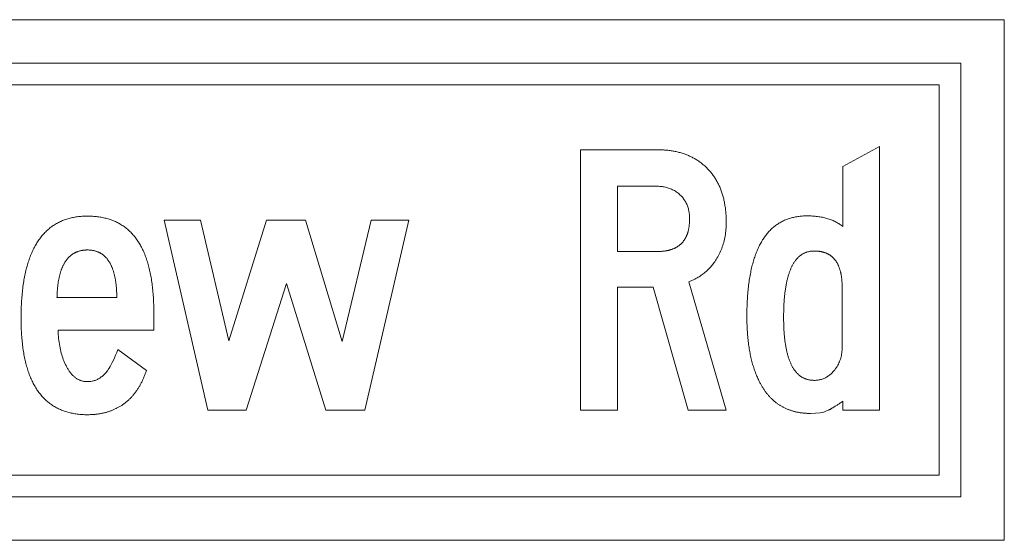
# Model space of a CAD drawing. Header units: feet. Extents: x 2244505 to 2247509, y 596053 to 600122.
# Tile 13 of 16: x 2247061 to 2247095, y 599942 to 599960. Entities that reach past the tile are written whole.
import ezdxf

# ---------------------------------------------------------------- set-up
doc = ezdxf.new("R2010")
doc.units = ezdxf.units.FT
doc.header["$MEASUREMENT"] = 0
doc.layers.add('SN_P_Signs', color=120, linetype='Continuous')

msp = doc.modelspace()

# ---------------------------------------------------------------- linework, layer by layer
at = {"layer": 'SN_P_Signs', "lineweight": 13}
for p, q in [((2247095.01, 599960.447, 1), (2247016.26, 599960.447, 1)), ((2247017.76, 599960.447, 1), (2247093.51, 599960.447, 1)), ((2247017.76, 599960.447, 1), (2247093.51, 599960.447, 1)), ((2247093.51, 599960.447, 1), (2247095.01, 599960.447, 1)), ((2247093.51, 599960.447, 1), (2247095.01, 599960.447, 1)), ((2247095.01, 599942.447, 1), (2247095.01, 599960.447, 1)), ((2247095.01, 599960.447, 1), (2247095.01, 599958.947, 1)), ((2247095.01, 599960.447, 1), (2247095.01, 599958.947, 1)), ((2247093.51, 599958.947, 1), (2247017.76, 599958.947, 1)), ((2247093.51, 599958.947, 1), (2247017.76, 599958.947, 1)), ((2247018.51, 599958.947, 1), (2247092.76, 599958.947, 1)), ((2247092.76, 599958.947, 1), (2247093.51, 599958.947, 1)), ((2247093.51, 599943.947, 1), (2247093.51, 599958.947, 1)), ((2247093.51, 599958.947, 1), (2247093.51, 599958.197, 1)), ((2247093.51, 599943.947, 1), (2247093.51, 599958.947, 1)), ((2247095.01, 599958.947, 1), (2247095.01, 599943.947, 1)), ((2247095.01, 599958.947, 1), (2247095.01, 599943.947, 1)), ((2247092.76, 599958.197, 1), (2247018.51, 599958.197, 1)), ((2247092.76, 599944.697, 1), (2247092.76, 599958.197, 1)), ((2247093.51, 599958.197, 1), (2247093.51, 599944.697, 1)), ((2247018.51, 599944.697, 1), (2247092.76, 599944.697, 1)), ((2247093.51, 599944.697, 1), (2247093.51, 599943.947, 1)), ((2247017.76, 599943.947, 1), (2247093.51, 599943.947, 1)), ((2247017.76, 599943.947, 1), (2247093.51, 599943.947, 1)), ((2247092.76, 599943.947, 1), (2247018.51, 599943.947, 1)), ((2247093.51, 599943.947, 1), (2247092.76, 599943.947, 1)), ((2247095.01, 599943.947, 1), (2247095.01, 599942.447, 1)), ((2247095.01, 599943.947, 1), (2247095.01, 599942.447, 1)), ((2247016.26, 599942.447, 1), (2247095.01, 599942.447, 1)), ((2247093.51, 599942.447, 1), (2247017.76, 599942.447, 1)), ((2247093.51, 599942.447, 1), (2247017.76, 599942.447, 1)), ((2247095.01, 599942.447, 1), (2247093.51, 599942.447, 1)), ((2247095.01, 599942.447, 1), (2247093.51, 599942.447, 1))]:
    msp.add_line(p, q, dxfattribs=at)
for points in [[(2247090.699, 599946.951), (2247089.43, 599946.951), (2247089.43, 599947.257), (2247089.402, 599947.238), (2247089.375, 599947.22), (2247089.349, 599947.202), (2247089.323, 599947.185), (2247089.299, 599947.169), (2247089.275, 599947.153), (2247089.252, 599947.138), (2247089.229, 599947.123), (2247089.207, 599947.109), (2247089.186, 599947.096), (2247089.166, 599947.083), (2247089.147, 599947.071), (2247089.128, 599947.059), (2247089.11, 599947.048), (2247089.093, 599947.037), (2247089.077, 599947.028), (2247089.061, 599947.018), (2247089.046, 599947.01), (2247089.032, 599947.002), (2247089.019, 599946.994), (2247089.006, 599946.987), (2247088.994, 599946.981), (2247088.983, 599946.975), (2247088.973, 599946.97), (2247088.963, 599946.966), (2247088.954, 599946.962), (2247088.946, 599946.959), (2247088.939, 599946.956), (2247088.932, 599946.954), (2247088.926, 599946.952), (2247088.921, 599946.951), (2247088.917, 599946.951), (2247088.856, 599946.918), (2247088.79, 599946.891), (2247088.719, 599946.871), (2247088.642, 599946.857), (2247088.479, 599946.84), (2247088.305, 599946.834), (2247088.277, 599946.834), (2247088.249, 599946.835), (2247088.222, 599946.835), (2247088.194, 599946.836), (2247088.167, 599946.838), (2247088.14, 599946.839), (2247088.113, 599946.841), (2247088.086, 599946.843), (2247088.06, 599946.846), (2247088.033, 599946.849), (2247088.007, 599946.852), (2247087.981, 599946.855), (2247087.956, 599946.859), (2247087.93, 599946.863), (2247087.904, 599946.867), (2247087.879, 599946.872), (2247087.854, 599946.876), (2247087.829, 599946.882), (2247087.804, 599946.887), (2247087.78, 599946.893), (2247087.755, 599946.899), (2247087.731, 599946.905), (2247087.707, 599946.912), (2247087.683, 599946.918), (2247087.66, 599946.926), (2247087.636, 599946.933), (2247087.613, 599946.941), (2247087.589, 599946.949), (2247087.566, 599946.957), (2247087.544, 599946.966), (2247087.521, 599946.975), (2247087.499, 599946.984), (2247087.476, 599946.994), (2247087.454, 599947.003), (2247087.432, 599947.013), (2247087.411, 599947.024), (2247087.389, 599947.035), (2247087.368, 599947.046), (2247087.346, 599947.057), (2247087.325, 599947.068), (2247087.304, 599947.08), (2247087.284, 599947.092), (2247087.263, 599947.105), (2247087.243, 599947.118), (2247087.223, 599947.131), (2247087.203, 599947.144), (2247087.183, 599947.158), (2247087.163, 599947.171), (2247087.144, 599947.186), (2247087.125, 599947.2), (2247087.105, 599947.215), (2247087.087, 599947.23), (2247087.068, 599947.245), (2247087.049, 599947.261), (2247087.031, 599947.277), (2247087.013, 599947.293), (2247086.995, 599947.31), (2247086.977, 599947.327), (2247086.959, 599947.344), (2247086.941, 599947.361), (2247086.924, 599947.379), (2247086.907, 599947.397), (2247086.89, 599947.415), (2247086.873, 599947.434), (2247086.857, 599947.453), (2247086.84, 599947.472), (2247086.824, 599947.491), (2247086.808, 599947.511), (2247086.792, 599947.531), (2247086.776, 599947.551), (2247086.761, 599947.572), (2247086.745, 599947.593), (2247086.73, 599947.614), (2247086.715, 599947.636), (2247086.7, 599947.658), (2247086.685, 599947.68), (2247086.671, 599947.702), (2247086.656, 599947.725), (2247086.642, 599947.748), (2247086.628, 599947.771), (2247086.615, 599947.795), (2247086.601, 599947.819), (2247086.587, 599947.843), (2247086.574, 599947.867), (2247086.561, 599947.892), (2247086.548, 599947.917), (2247086.535, 599947.942), (2247086.523, 599947.968), (2247086.505, 599948.005), (2247086.487, 599948.043), (2247086.47, 599948.082), (2247086.453, 599948.121), (2247086.436, 599948.161), (2247086.42, 599948.201), (2247086.404, 599948.241), (2247086.389, 599948.283), (2247086.374, 599948.325), (2247086.359, 599948.367), (2247086.345, 599948.41), (2247086.332, 599948.453), (2247086.318, 599948.497), (2247086.305, 599948.542), (2247086.293, 599948.587), (2247086.281, 599948.632), (2247086.269, 599948.678), (2247086.258, 599948.725), (2247086.247, 599948.772), (2247086.237, 599948.82), (2247086.227, 599948.868), (2247086.217, 599948.917), (2247086.208, 599948.967), (2247086.199, 599949.017), (2247086.191, 599949.067), (2247086.183, 599949.118), (2247086.175, 599949.17), (2247086.168, 599949.222), (2247086.161, 599949.274), (2247086.155, 599949.328), (2247086.149, 599949.381), (2247086.143, 599949.436), (2247086.138, 599949.49), (2247086.134, 599949.546), (2247086.129, 599949.602), (2247086.125, 599949.658), (2247086.122, 599949.715), (2247086.119, 599949.773), (2247086.116, 599949.831), (2247086.114, 599949.889), (2247086.112, 599949.948), (2247086.111, 599950.008), (2247086.11, 599950.068), (2247086.109, 599950.129), (2247086.109, 599950.19), (2247086.109, 599950.259), (2247086.11, 599950.328), (2247086.111, 599950.396), (2247086.112, 599950.463), (2247086.114, 599950.529), (2247086.116, 599950.595), (2247086.119, 599950.66), (2247086.122, 599950.724), (2247086.126, 599950.787), (2247086.13, 599950.85), (2247086.134, 599950.912), (2247086.139, 599950.974), (2247086.144, 599951.035), (2247086.15, 599951.095), (2247086.156, 599951.154), (2247086.162, 599951.213), (2247086.169, 599951.271), (2247086.176, 599951.328), (2247086.184, 599951.385), (2247086.192, 599951.441), (2247086.201, 599951.496), (2247086.209, 599951.55), (2247086.219, 599951.604), (2247086.229, 599951.657), (2247086.239, 599951.71), (2247086.249, 599951.762), (2247086.26, 599951.813), (2247086.272, 599951.863), (2247086.284, 599951.913), (2247086.296, 599951.962), (2247086.309, 599952.01), (2247086.322, 599952.058), (2247086.335, 599952.104), (2247086.349, 599952.151), (2247086.364, 599952.196), (2247086.378, 599952.241), (2247086.393, 599952.285), (2247086.409, 599952.328), (2247086.425, 599952.371), (2247086.442, 599952.413), (2247086.458, 599952.454), (2247086.476, 599952.495), (2247086.493, 599952.535), (2247086.511, 599952.574), (2247086.53, 599952.613), (2247086.549, 599952.651), (2247086.568, 599952.688), (2247086.588, 599952.724), (2247086.608, 599952.76), (2247086.629, 599952.795), (2247086.65, 599952.83), (2247086.671, 599952.863), (2247086.693, 599952.896), (2247086.715, 599952.929), (2247086.738, 599952.96), (2247086.761, 599952.991), (2247086.784, 599953.021), (2247086.808, 599953.051), (2247086.833, 599953.08), (2247086.857, 599953.108), (2247086.882, 599953.135), (2247086.908, 599953.162), (2247086.934, 599953.188), (2247086.96, 599953.213), (2247086.987, 599953.238), (2247087.014, 599953.262), (2247087.042, 599953.285), (2247087.07, 599953.308), (2247087.099, 599953.33), (2247087.128, 599953.351), (2247087.157, 599953.371), (2247087.187, 599953.391), (2247087.217, 599953.41), (2247087.247, 599953.429), (2247087.278, 599953.446), (2247087.31, 599953.463), (2247087.342, 599953.48), (2247087.374, 599953.495), (2247087.406, 599953.51), (2247087.439, 599953.525), (2247087.473, 599953.538), (2247087.507, 599953.551), (2247087.541, 599953.563), (2247087.576, 599953.575), (2247087.611, 599953.585), (2247087.646, 599953.595), (2247087.682, 599953.605), (2247087.719, 599953.613), (2247087.756, 599953.621), (2247087.793, 599953.629), (2247087.83, 599953.635), (2247087.869, 599953.641), (2247087.907, 599953.646), (2247087.946, 599953.651), (2247087.985, 599953.655), (2247088.025, 599953.658), (2247088.065, 599953.66), (2247088.106, 599953.662), (2247088.146, 599953.663), (2247088.188, 599953.663), (2247088.236, 599953.663), (2247088.283, 599953.662), (2247088.329, 599953.66), (2247088.375, 599953.658), (2247088.42, 599953.655), (2247088.465, 599953.651), (2247088.508, 599953.647), (2247088.552, 599953.642), (2247088.594, 599953.636), (2247088.636, 599953.63), (2247088.678, 599953.622), (2247088.719, 599953.615), (2247088.759, 599953.606), (2247088.798, 599953.597), (2247088.837, 599953.587), (2247088.875, 599953.577), (2247088.913, 599953.566), (2247088.95, 599953.554), (2247088.986, 599953.541), (2247089.022, 599953.528), (2247089.057, 599953.514), (2247089.092, 599953.5), (2247089.126, 599953.484), (2247089.159, 599953.468), (2247089.192, 599953.452), (2247089.224, 599953.434), (2247089.255, 599953.417), (2247089.286, 599953.398), (2247089.316, 599953.379), (2247089.345, 599953.359), (2247089.374, 599953.338), (2247089.402, 599953.317), (2247089.43, 599953.295), (2247089.43, 599955.373), (2247090.699, 599956.066), (2247090.699, 599946.951)], [(2247081.633, 599946.951), (2247080.355, 599946.951), (2247080.355, 599955.949), (2247083.028, 599955.949), (2247083.068, 599955.949), (2247083.108, 599955.948), (2247083.147, 599955.947), (2247083.186, 599955.945), (2247083.225, 599955.943), (2247083.263, 599955.941), (2247083.302, 599955.938), (2247083.339, 599955.935), (2247083.377, 599955.931), (2247083.414, 599955.927), (2247083.451, 599955.922), (2247083.488, 599955.917), (2247083.524, 599955.911), (2247083.56, 599955.905), (2247083.596, 599955.899), (2247083.631, 599955.892), (2247083.666, 599955.884), (2247083.701, 599955.876), (2247083.735, 599955.868), (2247083.769, 599955.859), (2247083.803, 599955.85), (2247083.837, 599955.841), (2247083.87, 599955.831), (2247083.903, 599955.82), (2247083.935, 599955.809), (2247083.968, 599955.798), (2247084, 599955.786), (2247084.031, 599955.773), (2247084.063, 599955.761), (2247084.094, 599955.748), (2247084.124, 599955.734), (2247084.155, 599955.72), (2247084.185, 599955.705), (2247084.215, 599955.69), (2247084.244, 599955.675), (2247084.273, 599955.659), (2247084.302, 599955.643), (2247084.331, 599955.626), (2247084.359, 599955.609), (2247084.387, 599955.591), (2247084.415, 599955.573), (2247084.442, 599955.554), (2247084.469, 599955.535), (2247084.496, 599955.516), (2247084.522, 599955.496), (2247084.548, 599955.475), (2247084.574, 599955.455), (2247084.599, 599955.433), (2247084.625, 599955.412), (2247084.649, 599955.389), (2247084.674, 599955.367), (2247084.698, 599955.344), (2247084.722, 599955.32), (2247084.746, 599955.296), (2247084.769, 599955.272), (2247084.792, 599955.247), (2247084.815, 599955.222), (2247084.837, 599955.196), (2247084.859, 599955.17), (2247084.881, 599955.143), (2247084.902, 599955.116), (2247084.923, 599955.089), (2247084.943, 599955.061), (2247084.963, 599955.033), (2247084.983, 599955.005), (2247085.001, 599954.976), (2247085.02, 599954.947), (2247085.038, 599954.917), (2247085.056, 599954.887), (2247085.073, 599954.857), (2247085.09, 599954.826), (2247085.106, 599954.795), (2247085.122, 599954.764), (2247085.137, 599954.732), (2247085.152, 599954.7), (2247085.167, 599954.667), (2247085.181, 599954.634), (2247085.194, 599954.601), (2247085.207, 599954.567), (2247085.22, 599954.533), (2247085.232, 599954.499), (2247085.244, 599954.464), (2247085.255, 599954.429), (2247085.266, 599954.394), (2247085.277, 599954.358), (2247085.287, 599954.321), (2247085.297, 599954.285), (2247085.306, 599954.248), (2247085.314, 599954.21), (2247085.323, 599954.173), (2247085.33, 599954.135), (2247085.338, 599954.096), (2247085.345, 599954.057), (2247085.351, 599954.018), (2247085.357, 599953.978), (2247085.363, 599953.938), (2247085.368, 599953.898), (2247085.373, 599953.857), (2247085.377, 599953.816), (2247085.381, 599953.775), (2247085.384, 599953.733), (2247085.387, 599953.691), (2247085.389, 599953.648), (2247085.391, 599953.605), (2247085.393, 599953.562), (2247085.394, 599953.518), (2247085.395, 599953.474), (2247085.395, 599953.43), (2247085.394, 599953.37), (2247085.392, 599953.31), (2247085.389, 599953.251), (2247085.385, 599953.193), (2247085.38, 599953.136), (2247085.373, 599953.078), (2247085.365, 599953.022), (2247085.356, 599952.966), (2247085.345, 599952.911), (2247085.334, 599952.856), (2247085.321, 599952.802), (2247085.307, 599952.748), (2247085.291, 599952.695), (2247085.275, 599952.643), (2247085.257, 599952.591), (2247085.238, 599952.54), (2247085.218, 599952.489), (2247085.196, 599952.439), (2247085.174, 599952.389), (2247085.15, 599952.34), (2247085.125, 599952.292), (2247085.098, 599952.244), (2247085.071, 599952.197), (2247085.046, 599952.157), (2247085.021, 599952.118), (2247084.995, 599952.08), (2247084.969, 599952.042), (2247084.942, 599952.006), (2247084.914, 599951.97), (2247084.886, 599951.935), (2247084.857, 599951.902), (2247084.827, 599951.868), (2247084.797, 599951.836), (2247084.766, 599951.805), (2247084.734, 599951.774), (2247084.702, 599951.745), (2247084.669, 599951.716), (2247084.636, 599951.688), (2247084.601, 599951.661), (2247084.567, 599951.635), (2247084.531, 599951.609), (2247084.495, 599951.585), (2247084.458, 599951.561), (2247084.421, 599951.539), (2247084.383, 599951.517), (2247084.344, 599951.495), (2247084.305, 599951.475), (2247084.265, 599951.456), (2247084.224, 599951.437), (2247084.183, 599951.42), (2247084.141, 599951.403), (2247084.099, 599951.387), (2247085.395, 599946.951), (2247084.072, 599946.951), (2247082.866, 599951.198), (2247081.633, 599951.198), (2247081.633, 599946.951)], [(2247081.633, 599954.689), (2247081.633, 599952.431), (2247083.01, 599952.431), (2247083.032, 599952.431), (2247083.054, 599952.431), (2247083.076, 599952.432), (2247083.097, 599952.433), (2247083.119, 599952.434), (2247083.14, 599952.435), (2247083.161, 599952.436), (2247083.181, 599952.438), (2247083.202, 599952.44), (2247083.222, 599952.442), (2247083.242, 599952.444), (2247083.262, 599952.447), (2247083.281, 599952.45), (2247083.3, 599952.453), (2247083.32, 599952.456), (2247083.338, 599952.46), (2247083.357, 599952.463), (2247083.375, 599952.467), (2247083.394, 599952.471), (2247083.412, 599952.476), (2247083.429, 599952.48), (2247083.447, 599952.485), (2247083.464, 599952.49), (2247083.481, 599952.496), (2247083.498, 599952.501), (2247083.515, 599952.507), (2247083.531, 599952.513), (2247083.547, 599952.519), (2247083.563, 599952.525), (2247083.579, 599952.532), (2247083.595, 599952.539), (2247083.61, 599952.546), (2247083.625, 599952.553), (2247083.64, 599952.561), (2247083.654, 599952.569), (2247083.669, 599952.577), (2247083.683, 599952.585), (2247083.697, 599952.593), (2247083.711, 599952.602), (2247083.724, 599952.611), (2247083.737, 599952.62), (2247083.75, 599952.629), (2247083.763, 599952.639), (2247083.776, 599952.649), (2247083.788, 599952.659), (2247083.8, 599952.669), (2247083.812, 599952.679), (2247083.824, 599952.69), (2247083.836, 599952.701), (2247083.847, 599952.712), (2247083.858, 599952.723), (2247083.869, 599952.735), (2247083.879, 599952.747), (2247083.89, 599952.759), (2247083.9, 599952.771), (2247083.91, 599952.783), (2247083.92, 599952.796), (2247083.929, 599952.809), (2247083.938, 599952.822), (2247083.947, 599952.836), (2247083.956, 599952.849), (2247083.965, 599952.863), (2247083.973, 599952.877), (2247083.981, 599952.891), (2247083.989, 599952.906), (2247083.997, 599952.921), (2247084.004, 599952.936), (2247084.012, 599952.951), (2247084.019, 599952.966), (2247084.025, 599952.982), (2247084.032, 599952.998), (2247084.038, 599953.014), (2247084.045, 599953.03), (2247084.05, 599953.047), (2247084.056, 599953.063), (2247084.062, 599953.08), (2247084.067, 599953.098), (2247084.072, 599953.115), (2247084.077, 599953.133), (2247084.081, 599953.151), (2247084.086, 599953.169), (2247084.09, 599953.187), (2247084.094, 599953.206), (2247084.097, 599953.224), (2247084.101, 599953.243), (2247084.104, 599953.263), (2247084.107, 599953.282), (2247084.11, 599953.302), (2247084.112, 599953.322), (2247084.115, 599953.342), (2247084.117, 599953.362), (2247084.119, 599953.383), (2247084.12, 599953.404), (2247084.122, 599953.425), (2247084.123, 599953.446), (2247084.124, 599953.467), (2247084.125, 599953.489), (2247084.125, 599953.511), (2247084.126, 599953.533), (2247084.126, 599953.555), (2247084.125, 599953.597), (2247084.124, 599953.638), (2247084.121, 599953.678), (2247084.118, 599953.717), (2247084.113, 599953.756), (2247084.107, 599953.794), (2247084.101, 599953.831), (2247084.093, 599953.867), (2247084.084, 599953.903), (2247084.075, 599953.938), (2247084.064, 599953.973), (2247084.052, 599954.007), (2247084.039, 599954.04), (2247084.026, 599954.072), (2247084.011, 599954.104), (2247083.995, 599954.135), (2247083.978, 599954.165), (2247083.96, 599954.195), (2247083.941, 599954.224), (2247083.921, 599954.252), (2247083.9, 599954.28), (2247083.878, 599954.307), (2247083.855, 599954.333), (2247083.831, 599954.359), (2247083.806, 599954.383), (2247083.779, 599954.408), (2247083.752, 599954.432), (2247083.723, 599954.455), (2247083.694, 599954.477), (2247083.664, 599954.498), (2247083.634, 599954.517), (2247083.603, 599954.536), (2247083.571, 599954.553), (2247083.538, 599954.57), (2247083.505, 599954.585), (2247083.471, 599954.599), (2247083.436, 599954.613), (2247083.401, 599954.625), (2247083.365, 599954.636), (2247083.328, 599954.646), (2247083.29, 599954.655), (2247083.252, 599954.663), (2247083.213, 599954.67), (2247083.174, 599954.676), (2247083.133, 599954.681), (2247083.092, 599954.684), (2247083.05, 599954.687), (2247083.008, 599954.689), (2247082.965, 599954.689), (2247081.633, 599954.689)], [(2247065.598, 599949.713), (2247062.286, 599949.713), (2247062.289, 599949.64), (2247062.294, 599949.568), (2247062.3, 599949.497), (2247062.306, 599949.428), (2247062.314, 599949.36), (2247062.323, 599949.294), (2247062.333, 599949.228), (2247062.344, 599949.164), (2247062.356, 599949.102), (2247062.369, 599949.04), (2247062.383, 599948.98), (2247062.398, 599948.922), (2247062.414, 599948.864), (2247062.431, 599948.808), (2247062.45, 599948.754), (2247062.469, 599948.7), (2247062.489, 599948.648), (2247062.511, 599948.598), (2247062.523, 599948.569), (2247062.536, 599948.541), (2247062.549, 599948.514), (2247062.563, 599948.487), (2247062.576, 599948.461), (2247062.59, 599948.435), (2247062.604, 599948.41), (2247062.618, 599948.386), (2247062.632, 599948.363), (2247062.646, 599948.34), (2247062.661, 599948.317), (2247062.676, 599948.296), (2247062.691, 599948.275), (2247062.706, 599948.254), (2247062.722, 599948.234), (2247062.737, 599948.215), (2247062.753, 599948.196), (2247062.769, 599948.179), (2247062.786, 599948.161), (2247062.802, 599948.145), (2247062.819, 599948.129), (2247062.836, 599948.113), (2247062.853, 599948.098), (2247062.87, 599948.084), (2247062.888, 599948.071), (2247062.905, 599948.058), (2247062.923, 599948.045), (2247062.942, 599948.034), (2247062.96, 599948.023), (2247062.978, 599948.012), (2247062.997, 599948.003), (2247063.016, 599947.994), (2247063.035, 599947.985), (2247063.055, 599947.977), (2247063.074, 599947.97), (2247063.094, 599947.963), (2247063.114, 599947.957), (2247063.134, 599947.952), (2247063.154, 599947.947), (2247063.175, 599947.943), (2247063.196, 599947.94), (2247063.217, 599947.937), (2247063.238, 599947.935), (2247063.259, 599947.933), (2247063.281, 599947.932), (2247063.303, 599947.932), (2247063.334, 599947.932), (2247063.364, 599947.934), (2247063.395, 599947.937), (2247063.425, 599947.941), (2247063.454, 599947.946), (2247063.484, 599947.952), (2247063.512, 599947.959), (2247063.541, 599947.968), (2247063.569, 599947.977), (2247063.597, 599947.988), (2247063.625, 599947.999), (2247063.652, 599948.012), (2247063.679, 599948.026), (2247063.705, 599948.041), (2247063.731, 599948.058), (2247063.757, 599948.075), (2247063.782, 599948.093), (2247063.808, 599948.113), (2247063.832, 599948.134), (2247063.857, 599948.155), (2247063.881, 599948.178), (2247063.904, 599948.202), (2247063.928, 599948.228), (2247063.951, 599948.254), (2247063.974, 599948.281), (2247063.996, 599948.31), (2247064.026, 599948.353), (2247064.057, 599948.403), (2247064.09, 599948.459), (2247064.125, 599948.523), (2247064.162, 599948.593), (2247064.2, 599948.67), (2247064.239, 599948.754), (2247064.277, 599948.845), (2247064.316, 599948.943), (2247064.356, 599949.048), (2247065.346, 599948.319), (2247065.335, 599948.288), (2247065.324, 599948.258), (2247065.313, 599948.228), (2247065.302, 599948.199), (2247065.291, 599948.17), (2247065.279, 599948.141), (2247065.268, 599948.112), (2247065.256, 599948.084), (2247065.244, 599948.056), (2247065.231, 599948.028), (2247065.219, 599948.001), (2247065.206, 599947.974), (2247065.193, 599947.947), (2247065.18, 599947.92), (2247065.167, 599947.894), (2247065.153, 599947.868), (2247065.139, 599947.843), (2247065.125, 599947.818), (2247065.111, 599947.793), (2247065.097, 599947.768), (2247065.082, 599947.744), (2247065.068, 599947.72), (2247065.053, 599947.696), (2247065.038, 599947.673), (2247065.022, 599947.65), (2247065.007, 599947.627), (2247064.991, 599947.604), (2247064.975, 599947.582), (2247064.959, 599947.56), (2247064.943, 599947.539), (2247064.926, 599947.517), (2247064.909, 599947.496), (2247064.892, 599947.476), (2247064.875, 599947.455), (2247064.858, 599947.435), (2247064.84, 599947.416), (2247064.823, 599947.396), (2247064.805, 599947.377), (2247064.787, 599947.358), (2247064.768, 599947.34), (2247064.75, 599947.322), (2247064.731, 599947.304), (2247064.712, 599947.286), (2247064.693, 599947.269), (2247064.674, 599947.252), (2247064.654, 599947.235), (2247064.634, 599947.219), (2247064.614, 599947.203), (2247064.594, 599947.187), (2247064.574, 599947.172), (2247064.553, 599947.156), (2247064.533, 599947.142), (2247064.512, 599947.127), (2247064.491, 599947.113), (2247064.469, 599947.099), (2247064.448, 599947.085), (2247064.426, 599947.072), (2247064.404, 599947.059), (2247064.382, 599947.046), (2247064.36, 599947.034), (2247064.337, 599947.022), (2247064.314, 599947.01), (2247064.292, 599946.999), (2247064.268, 599946.987), (2247064.245, 599946.977), (2247064.222, 599946.966), (2247064.198, 599946.956), (2247064.174, 599946.946), (2247064.15, 599946.936), (2247064.126, 599946.927), (2247064.101, 599946.918), (2247064.076, 599946.909), (2247064.051, 599946.901), (2247064.026, 599946.893), (2247064.001, 599946.885), (2247063.975, 599946.877), (2247063.95, 599946.87), (2247063.924, 599946.863), (2247063.898, 599946.857), (2247063.871, 599946.85), (2247063.845, 599946.844), (2247063.818, 599946.839), (2247063.791, 599946.833), (2247063.764, 599946.828), (2247063.737, 599946.824), (2247063.709, 599946.819), (2247063.681, 599946.815), (2247063.654, 599946.811), (2247063.625, 599946.808), (2247063.597, 599946.804), (2247063.569, 599946.802), (2247063.54, 599946.799), (2247063.511, 599946.797), (2247063.482, 599946.795), (2247063.452, 599946.793), (2247063.423, 599946.792), (2247063.393, 599946.791), (2247063.363, 599946.79), (2247063.333, 599946.789), (2247063.303, 599946.789), (2247063.257, 599946.789), (2247063.212, 599946.79), (2247063.167, 599946.792), (2247063.123, 599946.794), (2247063.079, 599946.797), (2247063.036, 599946.801), (2247062.993, 599946.805), (2247062.95, 599946.81), (2247062.908, 599946.816), (2247062.867, 599946.822), (2247062.826, 599946.829), (2247062.785, 599946.837), (2247062.745, 599946.845), (2247062.705, 599946.854), (2247062.666, 599946.864), (2247062.627, 599946.874), (2247062.589, 599946.885), (2247062.551, 599946.897), (2247062.514, 599946.909), (2247062.477, 599946.922), (2247062.44, 599946.936), (2247062.404, 599946.95), (2247062.369, 599946.965), (2247062.333, 599946.981), (2247062.299, 599946.997), (2247062.265, 599947.014), (2247062.231, 599947.032), (2247062.198, 599947.05), (2247062.165, 599947.069), (2247062.132, 599947.089), (2247062.101, 599947.109), (2247062.069, 599947.13), (2247062.038, 599947.152), (2247062.008, 599947.174), (2247061.978, 599947.197), (2247061.948, 599947.221), (2247061.919, 599947.245), (2247061.89, 599947.27), (2247061.862, 599947.296), (2247061.834, 599947.322), (2247061.807, 599947.349), (2247061.78, 599947.376), (2247061.754, 599947.405), (2247061.728, 599947.434), (2247061.702, 599947.463), (2247061.677, 599947.494), (2247061.653, 599947.525), (2247061.628, 599947.556), (2247061.605, 599947.588), (2247061.582, 599947.621), (2247061.559, 599947.655), (2247061.537, 599947.689), (2247061.515, 599947.724), (2247061.493, 599947.76), (2247061.473, 599947.796), (2247061.452, 599947.833), (2247061.432, 599947.871), (2247061.413, 599947.909), (2247061.394, 599947.948), (2247061.375, 599947.988), (2247061.357, 599948.028), (2247061.339, 599948.069), (2247061.322, 599948.11), (2247061.305, 599948.153), (2247061.289, 599948.196), (2247061.273, 599948.239), (2247061.258, 599948.284), (2247061.243, 599948.329), (2247061.228, 599948.374), (2247061.214, 599948.42), (2247061.201, 599948.467), (2247061.188, 599948.515), (2247061.175, 599948.563), (2247061.163, 599948.612), (2247061.151, 599948.662), (2247061.14, 599948.712), (2247061.129, 599948.763), (2247061.119, 599948.815), (2247061.109, 599948.867), (2247061.1, 599948.92), (2247061.091, 599948.973), (2247061.082, 599949.028), (2247061.074, 599949.083), (2247061.067, 599949.138), (2247061.06, 599949.194), (2247061.053, 599949.251), (2247061.047, 599949.309), (2247061.041, 599949.367), (2247061.036, 599949.426), (2247061.031, 599949.486), (2247061.026, 599949.546), (2247061.023, 599949.607), (2247061.019, 599949.669), (2247061.016, 599949.731), (2247061.014, 599949.794), (2247061.012, 599949.857), (2247061.01, 599949.922), (2247061.009, 599949.986), (2247061.008, 599950.052), (2247061.008, 599950.118), (2247061.008, 599950.189), (2247061.009, 599950.258), (2247061.01, 599950.327), (2247061.012, 599950.396), (2247061.014, 599950.463), (2247061.016, 599950.53), (2247061.019, 599950.596), (2247061.023, 599950.661), (2247061.026, 599950.726), (2247061.031, 599950.79), (2247061.036, 599950.853), (2247061.041, 599950.916), (2247061.047, 599950.978), (2247061.053, 599951.039), (2247061.06, 599951.1), (2247061.067, 599951.159), (2247061.074, 599951.218), (2247061.082, 599951.277), (2247061.091, 599951.334), (2247061.1, 599951.391), (2247061.109, 599951.448), (2247061.119, 599951.503), (2247061.129, 599951.558), (2247061.14, 599951.612), (2247061.151, 599951.665), (2247061.163, 599951.718), (2247061.175, 599951.77), (2247061.188, 599951.821), (2247061.201, 599951.872), (2247061.214, 599951.922), (2247061.228, 599951.971), (2247061.243, 599952.019), (2247061.258, 599952.067), (2247061.273, 599952.114), (2247061.289, 599952.16), (2247061.305, 599952.206), (2247061.322, 599952.251), (2247061.339, 599952.295), (2247061.357, 599952.339), (2247061.375, 599952.381), (2247061.394, 599952.424), (2247061.413, 599952.465), (2247061.432, 599952.506), (2247061.452, 599952.546), (2247061.473, 599952.585), (2247061.493, 599952.623), (2247061.515, 599952.661), (2247061.537, 599952.698), (2247061.559, 599952.735), (2247061.582, 599952.77), (2247061.605, 599952.805), (2247061.628, 599952.84), (2247061.653, 599952.873), (2247061.677, 599952.906), (2247061.702, 599952.938), (2247061.728, 599952.97), (2247061.754, 599953.001), (2247061.78, 599953.031), (2247061.807, 599953.06), (2247061.834, 599953.089), (2247061.862, 599953.117), (2247061.89, 599953.144), (2247061.919, 599953.17), (2247061.948, 599953.196), (2247061.978, 599953.221), (2247062.008, 599953.246), (2247062.038, 599953.269), (2247062.069, 599953.292), (2247062.101, 599953.315), (2247062.132, 599953.336), (2247062.165, 599953.357), (2247062.198, 599953.377), (2247062.231, 599953.397), (2247062.265, 599953.415), (2247062.299, 599953.433), (2247062.333, 599953.451), (2247062.369, 599953.467), (2247062.404, 599953.483), (2247062.44, 599953.499), (2247062.477, 599953.513), (2247062.514, 599953.527), (2247062.551, 599953.54), (2247062.589, 599953.552), (2247062.627, 599953.564), (2247062.666, 599953.575), (2247062.705, 599953.585), (2247062.745, 599953.595), (2247062.785, 599953.604), (2247062.826, 599953.612), (2247062.867, 599953.619), (2247062.908, 599953.626), (2247062.95, 599953.632), (2247062.993, 599953.637), (2247063.036, 599953.642), (2247063.079, 599953.646), (2247063.123, 599953.649), (2247063.167, 599953.651), (2247063.212, 599953.653), (2247063.257, 599953.654), (2247063.303, 599953.654), (2247063.349, 599953.654), (2247063.394, 599953.653), (2247063.439, 599953.652), (2247063.483, 599953.649), (2247063.527, 599953.646), (2247063.57, 599953.643), (2247063.613, 599953.638), (2247063.655, 599953.633), (2247063.697, 599953.628), (2247063.739, 599953.621), (2247063.78, 599953.614), (2247063.821, 599953.607), (2247063.861, 599953.599), (2247063.9, 599953.59), (2247063.94, 599953.58), (2247063.979, 599953.57), (2247064.017, 599953.559), (2247064.055, 599953.547), (2247064.092, 599953.535), (2247064.129, 599953.522), (2247064.166, 599953.508), (2247064.202, 599953.494), (2247064.237, 599953.479), (2247064.272, 599953.464), (2247064.307, 599953.448), (2247064.341, 599953.431), (2247064.375, 599953.413), (2247064.408, 599953.395), (2247064.441, 599953.376), (2247064.473, 599953.356), (2247064.505, 599953.336), (2247064.537, 599953.315), (2247064.568, 599953.294), (2247064.598, 599953.272), (2247064.628, 599953.249), (2247064.658, 599953.225), (2247064.687, 599953.201), (2247064.716, 599953.176), (2247064.744, 599953.151), (2247064.772, 599953.125), (2247064.799, 599953.098), (2247064.826, 599953.07), (2247064.852, 599953.042), (2247064.878, 599953.013), (2247064.904, 599952.984), (2247064.929, 599952.954), (2247064.953, 599952.923), (2247064.977, 599952.892), (2247065.001, 599952.859), (2247065.024, 599952.827), (2247065.047, 599952.793), (2247065.069, 599952.759), (2247065.091, 599952.724), (2247065.112, 599952.689), (2247065.133, 599952.653), (2247065.154, 599952.616), (2247065.174, 599952.579), (2247065.193, 599952.541), (2247065.212, 599952.502), (2247065.231, 599952.462), (2247065.249, 599952.422), (2247065.266, 599952.382), (2247065.284, 599952.34), (2247065.3, 599952.298), (2247065.317, 599952.256), (2247065.333, 599952.212), (2247065.348, 599952.168), (2247065.363, 599952.123), (2247065.377, 599952.078), (2247065.391, 599952.032), (2247065.405, 599951.985), (2247065.418, 599951.938), (2247065.431, 599951.89), (2247065.443, 599951.841), (2247065.454, 599951.792), (2247065.466, 599951.742), (2247065.476, 599951.691), (2247065.487, 599951.64), (2247065.497, 599951.588), (2247065.506, 599951.535), (2247065.515, 599951.482), (2247065.524, 599951.428), (2247065.532, 599951.373), (2247065.539, 599951.318), (2247065.546, 599951.262), (2247065.553, 599951.206), (2247065.559, 599951.148), (2247065.565, 599951.09), (2247065.57, 599951.032), (2247065.575, 599950.972), (2247065.579, 599950.912), (2247065.583, 599950.852), (2247065.587, 599950.791), (2247065.59, 599950.729), (2247065.592, 599950.666), (2247065.594, 599950.603), (2247065.596, 599950.539), (2247065.597, 599950.474), (2247065.598, 599950.409), (2247065.598, 599950.343), (2247065.598, 599949.713)], [(2247067.466, 599946.951), (2247065.955, 599953.52), (2247067.215, 599953.52), (2247068.195, 599949.345), (2247069.491, 599953.52), (2247070.841, 599953.52), (2247072.109, 599949.318), (2247073.117, 599953.52), (2247074.413, 599953.52), (2247072.901, 599946.951), (2247071.543, 599946.951), (2247070.184, 599951.324), (2247068.798, 599946.951), (2247067.466, 599946.951)], [(2247062.25, 599950.847), (2247064.32, 599950.847), (2247064.319, 599950.88), (2247064.319, 599950.912), (2247064.318, 599950.944), (2247064.317, 599950.976), (2247064.316, 599951.007), (2247064.314, 599951.038), (2247064.313, 599951.068), (2247064.311, 599951.099), (2247064.309, 599951.129), (2247064.306, 599951.158), (2247064.304, 599951.188), (2247064.301, 599951.217), (2247064.299, 599951.245), (2247064.296, 599951.274), (2247064.292, 599951.302), (2247064.289, 599951.329), (2247064.285, 599951.357), (2247064.282, 599951.384), (2247064.278, 599951.41), (2247064.273, 599951.437), (2247064.269, 599951.463), (2247064.264, 599951.488), (2247064.26, 599951.514), (2247064.255, 599951.539), (2247064.25, 599951.564), (2247064.244, 599951.588), (2247064.239, 599951.612), (2247064.233, 599951.636), (2247064.227, 599951.659), (2247064.221, 599951.682), (2247064.214, 599951.705), (2247064.208, 599951.728), (2247064.201, 599951.75), (2247064.194, 599951.771), (2247064.187, 599951.793), (2247064.18, 599951.814), (2247064.172, 599951.835), (2247064.165, 599951.855), (2247064.157, 599951.875), (2247064.149, 599951.895), (2247064.14, 599951.915), (2247064.132, 599951.934), (2247064.123, 599951.953), (2247064.114, 599951.971), (2247064.105, 599951.989), (2247064.096, 599952.007), (2247064.086, 599952.025), (2247064.077, 599952.042), (2247064.067, 599952.059), (2247064.057, 599952.075), (2247064.046, 599952.092), (2247064.036, 599952.107), (2247064.025, 599952.123), (2247064.014, 599952.138), (2247064.003, 599952.153), (2247063.992, 599952.168), (2247063.981, 599952.182), (2247063.969, 599952.196), (2247063.957, 599952.209), (2247063.945, 599952.223), (2247063.933, 599952.236), (2247063.92, 599952.248), (2247063.908, 599952.261), (2247063.895, 599952.273), (2247063.882, 599952.284), (2247063.869, 599952.295), (2247063.855, 599952.306), (2247063.842, 599952.317), (2247063.828, 599952.327), (2247063.814, 599952.337), (2247063.8, 599952.347), (2247063.785, 599952.356), (2247063.771, 599952.365), (2247063.756, 599952.374), (2247063.741, 599952.382), (2247063.726, 599952.39), (2247063.711, 599952.398), (2247063.695, 599952.406), (2247063.679, 599952.413), (2247063.663, 599952.419), (2247063.647, 599952.426), (2247063.631, 599952.432), (2247063.614, 599952.437), (2247063.597, 599952.443), (2247063.58, 599952.448), (2247063.563, 599952.453), (2247063.546, 599952.457), (2247063.529, 599952.461), (2247063.511, 599952.465), (2247063.493, 599952.468), (2247063.475, 599952.472), (2247063.456, 599952.474), (2247063.438, 599952.477), (2247063.419, 599952.479), (2247063.4, 599952.481), (2247063.381, 599952.482), (2247063.362, 599952.483), (2247063.342, 599952.484), (2247063.323, 599952.485), (2247063.303, 599952.485), (2247063.283, 599952.485), (2247063.263, 599952.484), (2247063.243, 599952.483), (2247063.224, 599952.482), (2247063.204, 599952.481), (2247063.185, 599952.479), (2247063.166, 599952.477), (2247063.148, 599952.474), (2247063.129, 599952.472), (2247063.111, 599952.468), (2247063.093, 599952.465), (2247063.075, 599952.461), (2247063.057, 599952.457), (2247063.04, 599952.453), (2247063.022, 599952.448), (2247063.005, 599952.443), (2247062.988, 599952.437), (2247062.971, 599952.432), (2247062.955, 599952.426), (2247062.938, 599952.419), (2247062.922, 599952.413), (2247062.906, 599952.406), (2247062.89, 599952.398), (2247062.874, 599952.39), (2247062.859, 599952.382), (2247062.844, 599952.374), (2247062.829, 599952.365), (2247062.814, 599952.356), (2247062.799, 599952.347), (2247062.785, 599952.337), (2247062.77, 599952.327), (2247062.756, 599952.317), (2247062.742, 599952.306), (2247062.729, 599952.295), (2247062.715, 599952.284), (2247062.702, 599952.273), (2247062.689, 599952.261), (2247062.676, 599952.248), (2247062.663, 599952.236), (2247062.651, 599952.223), (2247062.638, 599952.209), (2247062.626, 599952.196), (2247062.614, 599952.182), (2247062.602, 599952.168), (2247062.591, 599952.153), (2247062.579, 599952.138), (2247062.568, 599952.123), (2247062.557, 599952.107), (2247062.546, 599952.092), (2247062.536, 599952.075), (2247062.525, 599952.059), (2247062.515, 599952.042), (2247062.505, 599952.025), (2247062.495, 599952.007), (2247062.485, 599951.989), (2247062.476, 599951.971), (2247062.467, 599951.953), (2247062.458, 599951.934), (2247062.449, 599951.915), (2247062.44, 599951.895), (2247062.431, 599951.875), (2247062.423, 599951.855), (2247062.415, 599951.835), (2247062.407, 599951.814), (2247062.399, 599951.793), (2247062.392, 599951.771), (2247062.384, 599951.75), (2247062.377, 599951.728), (2247062.37, 599951.705), (2247062.364, 599951.682), (2247062.357, 599951.659), (2247062.351, 599951.636), (2247062.344, 599951.612), (2247062.338, 599951.588), (2247062.333, 599951.564), (2247062.327, 599951.539), (2247062.322, 599951.514), (2247062.316, 599951.488), (2247062.311, 599951.463), (2247062.306, 599951.437), (2247062.302, 599951.41), (2247062.297, 599951.384), (2247062.293, 599951.357), (2247062.289, 599951.329), (2247062.285, 599951.302), (2247062.281, 599951.274), (2247062.278, 599951.245), (2247062.275, 599951.217), (2247062.271, 599951.188), (2247062.269, 599951.158), (2247062.266, 599951.129), (2247062.263, 599951.099), (2247062.261, 599951.068), (2247062.259, 599951.038), (2247062.257, 599951.007), (2247062.255, 599950.976), (2247062.253, 599950.944), (2247062.252, 599950.912), (2247062.251, 599950.88), (2247062.25, 599950.847)], [(2247089.403, 599949.12), (2247089.403, 599951.189), (2247089.403, 599951.214), (2247089.402, 599951.239), (2247089.402, 599951.264), (2247089.401, 599951.288), (2247089.4, 599951.312), (2247089.399, 599951.336), (2247089.398, 599951.359), (2247089.397, 599951.383), (2247089.395, 599951.406), (2247089.393, 599951.428), (2247089.391, 599951.451), (2247089.389, 599951.473), (2247089.387, 599951.495), (2247089.384, 599951.517), (2247089.381, 599951.539), (2247089.378, 599951.56), (2247089.375, 599951.581), (2247089.372, 599951.602), (2247089.368, 599951.622), (2247089.364, 599951.643), (2247089.36, 599951.663), (2247089.356, 599951.682), (2247089.352, 599951.702), (2247089.347, 599951.721), (2247089.343, 599951.74), (2247089.338, 599951.759), (2247089.333, 599951.777), (2247089.327, 599951.796), (2247089.322, 599951.814), (2247089.316, 599951.832), (2247089.31, 599951.849), (2247089.304, 599951.866), (2247089.298, 599951.883), (2247089.292, 599951.9), (2247089.285, 599951.917), (2247089.278, 599951.933), (2247089.271, 599951.949), (2247089.264, 599951.965), (2247089.256, 599951.98), (2247089.249, 599951.995), (2247089.241, 599952.01), (2247089.233, 599952.025), (2247089.225, 599952.039), (2247089.216, 599952.054), (2247089.208, 599952.068), (2247089.199, 599952.081), (2247089.19, 599952.095), (2247089.181, 599952.108), (2247089.172, 599952.121), (2247089.162, 599952.134), (2247089.152, 599952.146), (2247089.142, 599952.159), (2247089.132, 599952.17), (2247089.122, 599952.182), (2247089.112, 599952.194), (2247089.101, 599952.205), (2247089.09, 599952.216), (2247089.079, 599952.227), (2247089.068, 599952.237), (2247089.056, 599952.247), (2247089.045, 599952.257), (2247089.033, 599952.267), (2247089.021, 599952.276), (2247089.008, 599952.286), (2247088.996, 599952.294), (2247088.983, 599952.303), (2247088.971, 599952.312), (2247088.958, 599952.32), (2247088.944, 599952.328), (2247088.931, 599952.335), (2247088.917, 599952.343), (2247088.904, 599952.35), (2247088.89, 599952.357), (2247088.876, 599952.364), (2247088.861, 599952.37), (2247088.847, 599952.376), (2247088.832, 599952.382), (2247088.817, 599952.388), (2247088.802, 599952.393), (2247088.787, 599952.398), (2247088.771, 599952.403), (2247088.755, 599952.408), (2247088.739, 599952.412), (2247088.723, 599952.417), (2247088.707, 599952.42), (2247088.691, 599952.424), (2247088.674, 599952.427), (2247088.657, 599952.431), (2247088.64, 599952.434), (2247088.623, 599952.436), (2247088.605, 599952.439), (2247088.588, 599952.441), (2247088.57, 599952.443), (2247088.552, 599952.444), (2247088.534, 599952.446), (2247088.515, 599952.447), (2247088.497, 599952.448), (2247088.478, 599952.448), (2247088.459, 599952.449), (2247088.44, 599952.449), (2247088.419, 599952.449), (2247088.398, 599952.448), (2247088.377, 599952.447), (2247088.357, 599952.445), (2247088.336, 599952.443), (2247088.316, 599952.441), (2247088.296, 599952.438), (2247088.277, 599952.434), (2247088.257, 599952.43), (2247088.238, 599952.426), (2247088.219, 599952.421), (2247088.2, 599952.416), (2247088.182, 599952.41), (2247088.163, 599952.404), (2247088.145, 599952.397), (2247088.127, 599952.39), (2247088.109, 599952.382), (2247088.092, 599952.374), (2247088.075, 599952.366), (2247088.058, 599952.357), (2247088.041, 599952.348), (2247088.024, 599952.338), (2247088.008, 599952.327), (2247087.991, 599952.317), (2247087.975, 599952.305), (2247087.959, 599952.294), (2247087.944, 599952.282), (2247087.928, 599952.269), (2247087.913, 599952.256), (2247087.898, 599952.242), (2247087.883, 599952.228), (2247087.869, 599952.214), (2247087.855, 599952.199), (2247087.84, 599952.184), (2247087.827, 599952.168), (2247087.813, 599952.151), (2247087.799, 599952.135), (2247087.786, 599952.117), (2247087.773, 599952.1), (2247087.76, 599952.082), (2247087.748, 599952.063), (2247087.735, 599952.044), (2247087.723, 599952.025), (2247087.711, 599952.005), (2247087.699, 599951.984), (2247087.688, 599951.963), (2247087.676, 599951.942), (2247087.665, 599951.92), (2247087.654, 599951.898), (2247087.643, 599951.875), (2247087.633, 599951.852), (2247087.623, 599951.828), (2247087.612, 599951.804), (2247087.603, 599951.78), (2247087.593, 599951.755), (2247087.583, 599951.729), (2247087.574, 599951.703), (2247087.565, 599951.677), (2247087.556, 599951.65), (2247087.548, 599951.623), (2247087.539, 599951.595), (2247087.531, 599951.567), (2247087.523, 599951.538), (2247087.516, 599951.509), (2247087.508, 599951.479), (2247087.501, 599951.449), (2247087.494, 599951.419), (2247087.487, 599951.388), (2247087.48, 599951.356), (2247087.473, 599951.324), (2247087.467, 599951.292), (2247087.461, 599951.259), (2247087.455, 599951.226), (2247087.45, 599951.192), (2247087.444, 599951.158), (2247087.439, 599951.124), (2247087.434, 599951.088), (2247087.429, 599951.053), (2247087.425, 599951.017), (2247087.42, 599950.98), (2247087.416, 599950.943), (2247087.412, 599950.906), (2247087.409, 599950.868), (2247087.405, 599950.83), (2247087.402, 599950.791), (2247087.399, 599950.752), (2247087.396, 599950.712), (2247087.393, 599950.672), (2247087.391, 599950.631), (2247087.388, 599950.59), (2247087.386, 599950.549), (2247087.385, 599950.507), (2247087.383, 599950.464), (2247087.382, 599950.421), (2247087.381, 599950.378), (2247087.38, 599950.334), (2247087.379, 599950.29), (2247087.378, 599950.245), (2247087.378, 599950.2), (2247087.378, 599950.154), (2247087.378, 599950.111), (2247087.378, 599950.068), (2247087.379, 599950.026), (2247087.38, 599949.984), (2247087.381, 599949.942), (2247087.382, 599949.901), (2247087.383, 599949.86), (2247087.385, 599949.82), (2247087.386, 599949.78), (2247087.388, 599949.741), (2247087.391, 599949.702), (2247087.393, 599949.663), (2247087.396, 599949.625), (2247087.399, 599949.587), (2247087.402, 599949.55), (2247087.405, 599949.513), (2247087.409, 599949.477), (2247087.412, 599949.441), (2247087.416, 599949.405), (2247087.42, 599949.37), (2247087.425, 599949.336), (2247087.429, 599949.302), (2247087.434, 599949.268), (2247087.439, 599949.235), (2247087.444, 599949.202), (2247087.45, 599949.169), (2247087.455, 599949.137), (2247087.461, 599949.106), (2247087.467, 599949.075), (2247087.473, 599949.044), (2247087.48, 599949.014), (2247087.487, 599948.984), (2247087.494, 599948.954), (2247087.501, 599948.925), (2247087.508, 599948.897), (2247087.516, 599948.869), (2247087.523, 599948.841), (2247087.531, 599948.814), (2247087.539, 599948.787), (2247087.548, 599948.761), (2247087.556, 599948.735), (2247087.565, 599948.709), (2247087.574, 599948.684), (2247087.583, 599948.66), (2247087.593, 599948.636), (2247087.603, 599948.612), (2247087.612, 599948.589), (2247087.623, 599948.566), (2247087.633, 599948.543), (2247087.643, 599948.521), (2247087.654, 599948.5), (2247087.665, 599948.479), (2247087.676, 599948.458), (2247087.688, 599948.438), (2247087.699, 599948.418), (2247087.711, 599948.398), (2247087.723, 599948.379), (2247087.735, 599948.361), (2247087.748, 599948.343), (2247087.76, 599948.325), (2247087.773, 599948.308), (2247087.786, 599948.291), (2247087.799, 599948.275), (2247087.813, 599948.259), (2247087.827, 599948.244), (2247087.84, 599948.229), (2247087.855, 599948.214), (2247087.869, 599948.2), (2247087.883, 599948.186), (2247087.898, 599948.173), (2247087.913, 599948.16), (2247087.928, 599948.148), (2247087.944, 599948.136), (2247087.959, 599948.124), (2247087.975, 599948.113), (2247087.991, 599948.102), (2247088.008, 599948.092), (2247088.024, 599948.082), (2247088.041, 599948.073), (2247088.058, 599948.064), (2247088.075, 599948.055), (2247088.092, 599948.047), (2247088.109, 599948.04), (2247088.127, 599948.033), (2247088.145, 599948.026), (2247088.163, 599948.02), (2247088.182, 599948.014), (2247088.2, 599948.008), (2247088.219, 599948.003), (2247088.238, 599947.999), (2247088.257, 599947.994), (2247088.277, 599947.991), (2247088.296, 599947.988), (2247088.316, 599947.985), (2247088.336, 599947.982), (2247088.357, 599947.98), (2247088.377, 599947.979), (2247088.398, 599947.978), (2247088.419, 599947.977), (2247088.44, 599947.977), (2247088.472, 599947.977), (2247088.504, 599947.979), (2247088.536, 599947.982), (2247088.567, 599947.986), (2247088.598, 599947.99), (2247088.628, 599947.996), (2247088.658, 599948.004), (2247088.687, 599948.012), (2247088.717, 599948.021), (2247088.745, 599948.031), (2247088.774, 599948.043), (2247088.802, 599948.055), (2247088.829, 599948.069), (2247088.856, 599948.084), (2247088.883, 599948.1), (2247088.909, 599948.117), (2247088.935, 599948.135), (2247088.961, 599948.154), (2247088.986, 599948.174), (2247089.011, 599948.195), (2247089.035, 599948.218), (2247089.059, 599948.241), (2247089.083, 599948.266), (2247089.106, 599948.291), (2247089.129, 599948.318), (2247089.151, 599948.346), (2247089.178, 599948.383), (2247089.204, 599948.421), (2247089.228, 599948.46), (2247089.25, 599948.499), (2247089.271, 599948.539), (2247089.291, 599948.58), (2247089.309, 599948.621), (2247089.325, 599948.663), (2247089.34, 599948.706), (2247089.353, 599948.749), (2247089.365, 599948.793), (2247089.375, 599948.838), (2247089.383, 599948.883), (2247089.39, 599948.929), (2247089.396, 599948.976), (2247089.4, 599949.023), (2247089.402, 599949.071), (2247089.403, 599949.12)]]:
    msp.add_lwpolyline(points, dxfattribs=at)

doc.saveas('drawing.dxf')
